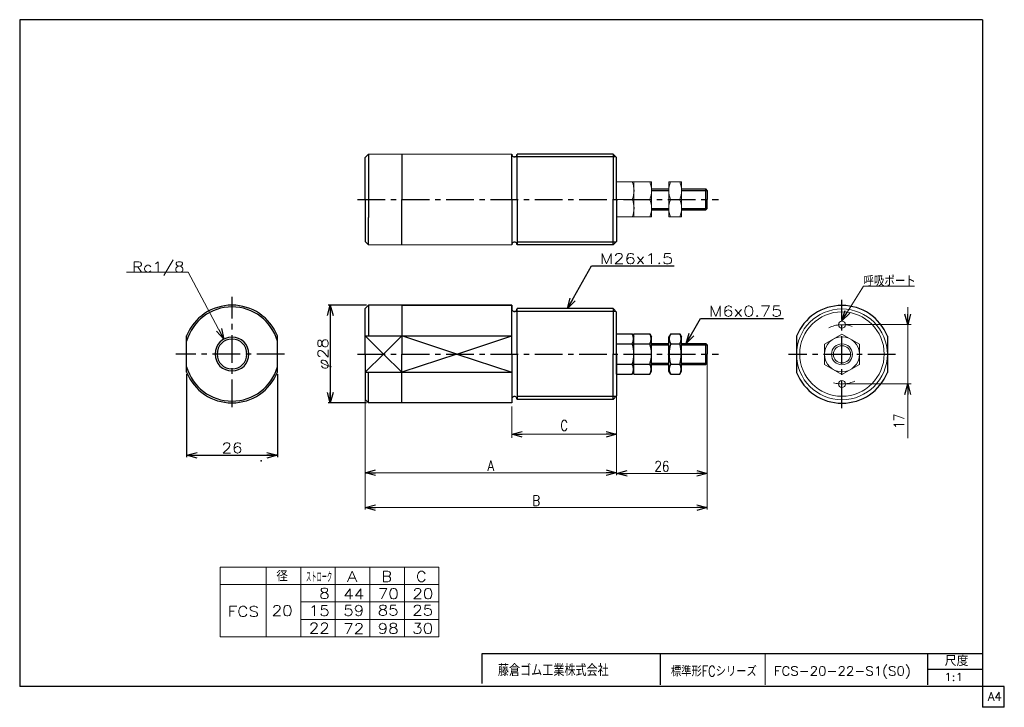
# Model space of a CAD drawing. Header units: millimetres. Extents: x -142 to 140, y -102 to 95.
import ezdxf
from ezdxf.enums import TextEntityAlignment as Align

# ---------------------------------------------------------------- set-up
doc = ezdxf.new("R2010")
doc.units = ezdxf.units.MM
doc.header["$LTSCALE"] = 0.25
doc.header["$PDSIZE"] = 1
doc.linetypes.add('CENTER', pattern=[50.8, 31.75, -6.35, 6.35, -6.35])
doc.layers.add('Layer0001', color=7, linetype='Continuous')
doc.layers.add('ZUWAKU', color=7, linetype='Continuous')
doc.styles.add('FdaStyle0', font='txt.shx', dxfattribs={"width": 0.833333, "bigfont": 'bigfont'})
doc.dimstyles.new('DaDimRotatedStyle', dxfattribs={"dimtxt": 3, "dimasz": 3.000002, "dimexe": 0.5, "dimexo": 1, "dimgap": 0.5, "dimtad": 3, "dimdsep": 46, "dimtxsty": 'FdaStyle0', "dimblk1": 'OPEN30', "dimblk2": 'OPEN30', "dimsah": 1, "dimcen": 0.09, "dimclrd": 4, "dimclre": 4, "dimclrt": 4, "dimadec": 0, "dimazin": 2, "dimtfac": 1, "dimtdec": 4, "dimtmove": 0, "dimatfit": 0, "dimfxl": 1, "dimarcsym": 0})

# ---------------------------------------------------------------- blocks, each defined once
blk = doc.blocks.new('_OPEN30')
at = {"color": 0, "linetype": 'ByBlock', "lineweight": -2}
for p, q in [((-1, 0.267949), (0, 0)), ((0, 0), (-1, -0.267949)), ((0, 0), (-1, 0))]:
    blk.add_line(p, q, dxfattribs=at)
blk = doc.blocks.new('DC_GROUP_Φ20_1')
at = {"color": 4, "linetype": 'Continuous', "lineweight": 25}
for p, q in [((29.44, -6.38), (29.44, 5.16)), ((29.44, 5.16), (33.94, 5.16)), ((33.94, 5.16), (34.44, 4.29)), ((34.44, -5.51), (34.44, 4.29)), ((29.44, 2.28), (33.94, 2.28)), ((29.44, -3.5), (33.94, -3.5)), ((33.94, -6.38), (34.44, -5.51)), ((29.44, -6.38), (33.94, -6.38))]:
    blk.add_line(p, q, dxfattribs=at)
for centre, radius, start, end in [((31.44, 3.72), 2.89, 330, 30), ((25.93, -0.61), 8.51, 340.1809, 19.8191), ((31.44, -4.94), 2.89, 330, 30)]:
    blk.add_arc(centre, radius, start, end, dxfattribs=at)
blk = doc.blocks.new('DC_GROUP_Φ20_2')
at = {"color": 4, "linetype": 'Continuous', "lineweight": 25}
for p, q in [((34.44, -6.38), (34.44, 5.16)), ((34.44, 5.16), (38.94, 5.16)), ((38.94, 5.16), (39.44, 4.29)), ((39.44, -5.51), (39.44, 4.29)), ((34.44, 2.28), (38.94, 2.28)), ((34.44, -3.5), (38.94, -3.5)), ((38.94, -6.38), (39.44, -5.51)), ((34.44, -6.38), (38.94, -6.38))]:
    blk.add_line(p, q, dxfattribs=at)
for centre, radius, start, end in [((36.44, 3.72), 2.89, 330, 30), ((30.93, -0.61), 8.51, 340.1809, 19.8191), ((36.44, -4.94), 2.89, 330, 30)]:
    blk.add_arc(centre, radius, start, end, dxfattribs=at)
blk = doc.blocks.new('DC_GROUP_Φ20_3')
at = {"color": 4, "linetype": 'Continuous', "lineweight": 25}
for p, q in [((44.95, 5.16), (44.44, 4.29)), ((44.44, -5.51), (44.44, 4.29)), ((44.95, 5.16), (47.54, 5.16)), ((47.54, 5.16), (48.04, 4.29)), ((48.04, -5.51), (48.04, 4.29)), ((44.95, 2.28), (47.54, 2.28)), ((44.95, -6.38), (44.44, -5.51)), ((44.95, -3.5), (47.54, -3.5)), ((47.54, -6.38), (48.04, -5.51)), ((44.95, -6.38), (47.54, -6.38))]:
    blk.add_line(p, q, dxfattribs=at)
for centre, radius, start, end in [((47.06, 3.72), 2.56, 145.6111, 214.3889), ((45.43, 3.72), 2.56, 325.6111, 34.3889), ((54.05, -0.61), 9.55, 162.4111, 197.5889), ((38.43, -0.61), 9.55, 342.4111, 17.5889), ((47.06, -4.94), 2.56, 145.6111, 214.3889), ((45.43, -4.94), 2.56, 325.6111, 34.3889)]:
    blk.add_arc(centre, radius, start, end, dxfattribs=at)
blk = doc.blocks.new('DC_GROUP_Φ20_4')
at = {"color": 4, "linetype": 'Continuous', "lineweight": 13}
for p, q in [((94, 5.07), (89, 2.18)), ((99, 2.18), (94, 5.07)), ((89, 2.18), (89, -3.59)), ((99, -3.59), (99, 2.18)), ((89, -3.59), (94, -6.48)), ((94, -6.48), (99, -3.59))]:
    blk.add_line(p, q, dxfattribs=at)
for radius in [5, 3, 2.46]:
    blk.add_circle((94, -0.7), radius, dxfattribs=at)
blk = doc.blocks.new('DC_GROUP_Φ20_5')
at = {"color": 4, "linetype": 'Continuous', "lineweight": 13}
for p, q in [((48.04, 48.67), (44.44, 48.67)), ((44.44, 48.67), (44.44, 38.67)), ((48.04, 38.67), (48.04, 48.67)), ((44.93, 43.67), (47.55, 43.67)), ((44.44, 38.67), (48.04, 38.67))]:
    blk.add_line(p, q, dxfattribs=at)
for centre, start, end in [((50.92, 46.17), 157.3406, 202.6594), ((41.56, 46.17), 337.3406, 22.6594), ((50.92, 41.17), 157.3406, 202.6594), ((41.56, 41.17), 337.3406, 22.6594)]:
    blk.add_arc(centre, 6.49, start, end, dxfattribs=at)
blk = doc.blocks.new('DC_GROUP_Φ20_6')
at = {"color": 4, "linetype": 'Continuous', "lineweight": 13}
for p, q in [((39.44, 48.67), (34.44, 48.67)), ((34.44, 48.67), (34.44, 38.67)), ((39.44, 38.67), (39.44, 48.67)), ((34.44, 43.67), (38.95, 43.67)), ((34.44, 38.67), (39.44, 38.67))]:
    blk.add_line(p, q, dxfattribs=at)
for centre in [(32.96, 46.17), (32.96, 41.17)]:
    blk.add_arc(centre, 6.49, 337.3406, 22.6594, dxfattribs=at)
blk = doc.blocks.new('DC_GROUP_Φ20_7')
at = {"color": 4, "linetype": 'Continuous', "lineweight": 13}
for p, q in [((34.44, 48.67), (29.44, 48.67)), ((29.44, 48.67), (29.44, 38.67)), ((34.44, 38.67), (34.44, 48.67)), ((29.44, 43.67), (33.95, 43.67)), ((29.44, 38.67), (34.44, 38.67))]:
    blk.add_line(p, q, dxfattribs=at)
for centre in [(27.96, 46.17), (27.96, 41.17)]:
    blk.add_arc(centre, 6.49, 337.3406, 22.6594, dxfattribs=at)
blk = doc.blocks.new('DC_GROUP_Φ20_8')
at = {"color": 4, "linetype": 'Continuous', "lineweight": 13}
for p, q in [((94, 8.92), (100.14, 18.82)), ((100.14, 18.82), (114.75, 18.82))]:
    blk.add_line(p, q, dxfattribs=at)
at = {"color": 4, "xscale": 3.000002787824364, "yscale": 2.999989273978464, "rotation": 238.2442788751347}
blk.add_blockref('_OPEN30', (94, 8.92), dxfattribs=at)
at = {"color": 4, "style": 'FdaStyle0', "width": 0.833333}
blk.add_text('呼吸ポート', height=3, dxfattribs=at).set_placement((100.14, 18.82), (115.14, 18.82), align=Align.FIT)
blk = doc.blocks.new('*D9')
at = {"color": 4, "linetype": 'Continuous', "lineweight": 13}
for p, q in [((-42.56, -10.21), (-42.56, -35.11)), ((29.44, -16.88), (29.44, -35.11)), ((-42.56, -34.61), (29.44, -34.61))]:
    blk.add_line(p, q, dxfattribs=at)
at = {"color": 4, "xscale": 3.000002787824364, "yscale": 2.999989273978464}
for p, rotation in [((-42.56, -34.61), 180), ((29.44, -34.61), 360)]:
    blk.add_blockref('_OPEN30', p, dxfattribs=dict(at, rotation=rotation))
at = {"color": 4, "insert": (-6.56, -34.11), "char_height": 3, "width": 7.5, "attachment_point": 8, "style": 'FdaStyle0'}
blk.add_mtext('\\T1.00;A', dxfattribs=at)
blk = doc.blocks.new('*D10')
at = {"color": 4, "linetype": 'Continuous', "lineweight": 13}
for p, q in [((55.44, -1.91), (55.44, -45.11)), ((-42.56, -24.11), (-42.56, -45.11)), ((-42.56, -44.61), (55.44, -44.61))]:
    blk.add_line(p, q, dxfattribs=at)
at = {"color": 4, "xscale": 3.000002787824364, "yscale": 2.999989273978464}
for p, rotation in [((-42.56, -44.61), 180), ((55.44, -44.61), 360)]:
    blk.add_blockref('_OPEN30', p, dxfattribs=dict(at, rotation=rotation))
at = {"color": 4, "insert": (6.44, -44.11), "char_height": 3, "width": 7.5, "attachment_point": 8, "style": 'FdaStyle0'}
blk.add_mtext('\\T1.00;B', dxfattribs=at)
blk = doc.blocks.new('*D11')
at = {"color": 4, "linetype": 'Continuous', "lineweight": 13}
for p, q in [((55.44, -13.71), (55.44, -35.3)), ((29.44, -16.88), (29.44, -35.3)), ((29.44, -34.8), (55.44, -34.8))]:
    blk.add_line(p, q, dxfattribs=at)
at = {"color": 4, "xscale": 3.000002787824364, "yscale": 2.999989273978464}
for p, rotation in [((29.44, -34.8), 180), ((55.44, -34.8), 360)]:
    blk.add_blockref('_OPEN30', p, dxfattribs=dict(at, rotation=rotation))
at = {"color": 4, "insert": (42.44, -34.3), "char_height": 3, "width": 11.25, "attachment_point": 8, "style": 'FdaStyle0'}
blk.add_mtext('\\T1.00;26', dxfattribs=at)
blk = doc.blocks.new('*D12')
at = {"color": 4, "linetype": 'Continuous', "lineweight": 13}
for p, q in [((29.44, -7.38), (29.44, -24.61)), ((-0.56, -15.61), (-0.56, -24.61)), ((-0.56, -23.61), (29.44, -23.61))]:
    blk.add_line(p, q, dxfattribs=at)
at = {"color": 4, "xscale": 3.000002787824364, "yscale": 2.999989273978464}
for p, rotation in [((-0.56, -23.61), 180), ((29.44, -23.61), 360)]:
    blk.add_blockref('_OPEN30', p, dxfattribs=dict(at, rotation=rotation))
at = {"color": 4, "insert": (14.44, -22.61), "char_height": 3, "width": 7.5, "attachment_point": 8, "style": 'FdaStyle0'}
blk.add_mtext('\\T1.00;C', dxfattribs=at)
blk = doc.blocks.new('DA_IMAGEDIMGROUP_1')
at = {"color": 4, "linetype": 'Continuous', "lineweight": 13}
for p, q in [((112.83, 12.8), (112.83, 7.8)), ((95, 7.8), (113.83, 7.8)), ((112.83, -9.2), (112.83, 7.8)), ((95, -9.2), (113.83, -9.2)), ((112.83, -24.71), (112.83, -9.2))]:
    blk.add_line(p, q, dxfattribs=at)
at = {"color": 4, "xscale": 3.000002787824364, "yscale": 2.999989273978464}
for p, rotation in [((112.83, 7.8), 270), ((112.83, -9.2), 90)]:
    blk.add_blockref('_OPEN30', p, dxfattribs=dict(at, rotation=rotation))
at = {"color": 4, "insert": (111.83, -17.71), "char_height": 3, "width": 11.25, "attachment_point": 9, "rotation": 90, "style": 'FdaStyle0'}
blk.add_mtext('\\T1.00;17', dxfattribs=at)

msp = doc.modelspace()

# ---------------------------------------------------------------- linework, layer by layer
at = {"color": 4, "linetype": 'Continuous', "lineweight": 25}
for p, q in [((-41.557, 56.665), (-42.557, 55.665)), ((-41.557, 56.665), (-41.557, 38.47)), ((-32.057, 56.665), (-32.057, 43.665)), ((-0.557, 43.665), (-0.557, 56.665)), ((28.443, 56.665), (0.943, 56.665)), ((0.943, 43.665), (0.943, 56.665)), ((28.443, 56.665), (29.443, 55.665)), ((28.443, 56.665), (28.443, 43.665)), ((-42.557, 43.665), (-42.557, 55.665)), ((29.255, 55.853), (0.193, 55.853)), ((29.443, 43.665), (29.443, 55.665)), ((39.443, 46.665), (44.443, 46.665)), ((39.443, 46.259), (44.443, 46.259)), ((48.043, 46.665), (55.037, 46.665)), ((48.043, 46.259), (55.443, 46.259)), ((55.443, 46.259), (55.037, 46.665)), ((55.037, 40.665), (55.037, 46.665)), ((55.443, 46.259), (55.443, 43.665)), ((-42.557, 43.665), (-42.557, 31.665)), ((-32.057, 30.665), (-32.057, 43.665)), ((-0.557, 43.665), (-0.557, 30.665)), ((0.943, 43.665), (0.943, 30.665)), ((28.443, 30.665), (28.443, 43.665)), ((29.443, 43.665), (29.443, 31.665)), ((55.443, 41.071), (55.443, 43.665)), ((39.443, 41.071), (44.443, 41.071)), ((39.443, 40.665), (44.443, 40.665)), ((48.043, 41.071), (55.443, 41.071)), ((48.043, 40.665), (55.037, 40.665)), ((55.443, 41.071), (55.037, 40.665)), ((-41.557, 30.704), (-41.557, 38.47)), ((-42.557, 31.665), (-41.557, 30.665)), ((29.255, 31.477), (0.943, 31.477)), ((28.443, 30.665), (29.443, 31.665)), ((28.443, 30.665), (0.943, 30.665)), ((15.443, 12.389), (22.281, 24.609)), ((22.281, 24.609), (45.924, 24.609)), ((-42.157, 13.389), (-53.157, 13.389)), ((-52.557, 13.389), (-52.557, -14.611)), ((-41.557, 13.389), (-42.557, 12.389)), ((-42.557, 12.389), (-41.557, 13.389)), ((-42.557, -0.611), (-42.557, 12.389)), ((-42.557, -0.611), (-42.557, 12.389)), ((-32.057, 13.389), (-41.557, 13.389)), ((-32.057, 13.389), (-41.557, 13.389)), ((-41.557, 13.389), (-41.557, 4.584)), ((-32.057, 13.389), (-0.557, 13.389)), ((-32.057, 13.389), (-32.057, -0.611)), ((-0.557, 13.389), (-32.057, 13.389)), ((-0.557, 13.389), (-0.557, 12.389)), ((-0.557, -0.611), (-0.557, 13.389)), ((29.255, 11.577), (0.193, 11.577)), ((28.443, 12.389), (0.943, 12.389)), ((0.943, -0.611), (0.943, 12.389)), ((28.443, 12.389), (29.443, 11.389)), ((28.443, 12.389), (28.443, -0.611)), ((29.443, -0.611), (29.443, 11.389)), ((49.398, 2.389), (53.526, 9.583)), ((53.526, 9.583), (77.237, 9.583)), ((-93.692, -5.807), (-93.692, 4.585)), ((-67.692, -5.807), (-67.692, 4.585)), ((-42.557, 4.584), (-32.057, 4.584)), ((-37.307, -0.611), (-42.557, 4.584)), ((-37.307, -0.611), (-32.057, 4.584)), ((-32.057, 4.584), (-0.557, 4.584)), ((81.005, 4.493), (81.005, -5.9)), ((107.005, 4.493), (107.005, -5.9)), ((39.443, 2.389), (44.443, 2.389)), ((39.443, 1.983), (44.443, 1.983)), ((48.043, 2.389), (55.037, 2.389)), ((48.043, 1.983), (55.443, 1.983)), ((55.443, 1.983), (55.037, 2.389)), ((55.037, -3.611), (55.037, 2.389)), ((55.443, 1.983), (55.443, -0.611)), ((-42.557, -0.611), (-42.557, -13.611)), ((-37.307, -0.611), (-42.557, -5.806)), ((-37.307, -0.611), (-32.057, -5.806)), ((-32.057, -14.611), (-32.057, -0.611)), ((-0.557, -0.611), (-0.557, -14.611)), ((0.943, -0.611), (0.943, -13.611)), ((28.443, -13.611), (28.443, -0.611)), ((29.443, -0.611), (29.443, -12.611)), ((55.443, -3.205), (55.443, -0.611)), ((39.443, -3.205), (44.443, -3.205)), ((39.443, -3.611), (44.443, -3.611)), ((48.043, -3.205), (55.443, -3.205)), ((48.043, -3.611), (55.037, -3.611)), ((55.443, -3.205), (55.037, -3.611)), ((-93.692, -6.407), (-93.692, -30.211)), ((-67.692, -6.407), (-67.692, -30.211)), ((-42.557, -5.806), (-32.057, -5.806)), ((-41.557, -14.611), (-41.557, -5.806)), ((-32.057, -5.806), (-0.557, -5.806)), ((-42.557, -13.611), (-41.557, -14.611)), ((29.255, -12.799), (0.943, -12.799)), ((28.443, -13.611), (0.943, -13.611)), ((28.443, -13.611), (29.443, -12.611)), ((-42.157, -14.611), (-53.157, -14.611)), ((-32.057, -14.611), (-41.557, -14.611)), ((-0.557, -14.611), (-32.057, -14.611)), ((-93.692, -29.611), (-67.692, -29.611))]:
    msp.add_line(p, q, dxfattribs=at)
at = {"color": 4, "linetype": 'Continuous', "lineweight": 13}
for p, q in [((-41.557, 56.665), (-0.557, 56.665)), ((44.443, 46.259), (44.443, 41.071)), ((-41.557, 30.665), (-0.557, 30.665)), ((-93.291, 22.838), (-110.896, 22.838)), ((-82.992, 3.674), (-93.291, 22.838)), ((-84.115, -61.647), (-21.411, -61.647)), ((-84.115, -61.647), (-84.115, -81.647)), ((-70.905, -61.647), (-70.905, -81.647)), ((-61.006, -61.647), (-61.006, -81.647)), ((-51.107, -61.647), (-51.107, -81.647)), ((-41.209, -61.647), (-41.209, -81.647)), ((-31.31, -61.647), (-31.31, -81.647)), ((-21.411, -61.647), (-21.411, -81.647)), ((-84.115, -66.647), (-21.411, -66.647)), ((-61.006, -71.647), (-21.411, -71.647)), ((-61.006, -76.647), (-21.411, -76.647)), ((-84.115, -81.647), (-21.411, -81.647))]:
    msp.add_line(p, q, dxfattribs=at)
at = {"color": 4, "linetype": 'CENTER', "lineweight": 25}
for p, q in [((-44.757, 43.665), (58.657, 43.665)), ((-80.692, -15.819), (-80.692, 15.769)), ((94.005, -16.099), (94.005, 14.877)), ((-65.651, -0.611), (-96.757, -0.611)), ((-44.757, -0.611), (58.657, -0.611)), ((109.337, -0.704), (78.739, -0.704))]:
    msp.add_line(p, q, dxfattribs=at)
at = {"color": 4, "linetype": 'Continuous', "lineweight": 13}
for centre, radius in [((94.005, -0.704), 13), ((94.005, -0.611), 12.096), ((94.005, 7.796), 1), ((94.005, -9.204), 1)]:
    msp.add_circle(centre, radius, dxfattribs=at)
at = {"color": 4, "linetype": 'Continuous', "lineweight": 25}
for centre, radius, start, end in [((0.193, 56.605), 0.752, 175.45394, 4.54606), ((0.193, 56.605), 0.752, 175.45394, 4.54606), ((0.193, 30.725), 0.752, 355.45394, 184.54606), ((-80.692, -0.611), 14, 90, 158.21321), ((-80.692, -0.611), 13.5, 90, 164.35753), ((-80.692, -0.611), 14, 21.78679, 90), ((-80.692, -0.611), 13.5, 15.64247, 90), ((0.193, 12.329), 0.752, 175.45394, 4.54606), ((0.193, 12.329), 0.752, 175.45394, 4.54606), ((94.005, -0.704), 14, 90, 158.21321), ((94.005, -0.704), 14, 21.78679, 90), ((-80.692, -0.611), 4.864, 90, 270), ((-80.692, -0.611), 4.283, 90, 270), ((-80.692, -0.611), 4.864, 270, 90), ((-80.692, -0.611), 4.283, 270, 90), ((-80.692, -0.611), 13.5, 195.64247, 270), ((-80.692, -0.611), 13.5, 270, 344.35753), ((-80.692, -0.611), 14, 201.78679, 270), ((-80.692, -0.611), 14, 270, 338.21321), ((94.005, -0.704), 14, 201.78679, 270), ((94.005, -0.704), 14, 270, 338.21321), ((0.193, -13.551), 0.752, 355.45394, 184.54606)]:
    msp.add_arc(centre, radius, start, end, dxfattribs=at)
at = {"color": 4, "linetype": 'CENTER', "lineweight": 13}
for centre, radius, start, end in [((94.005, -0.704), 8.5, 70.12693, 116.11508), ((94.005, -0.611), 8.592, 253.31172, 295.28783)]:
    msp.add_arc(centre, radius, start, end, dxfattribs=at)
at = {"color": 7, "linetype": 'Continuous'}
msp.add_point((-72.354, -31.208), dxfattribs=at)
at = {"layer": 'Layer0001', "color": 4, "linetype": 'Continuous', "lineweight": 25}
for q in [(-32.057, 4.584), (-0.557, 4.584), (-32.057, -5.806), (-0.557, -5.806)]:
    msp.add_line((-16.307, -0.611), q, dxfattribs=at)
at = {"layer": 'Layer0001', "color": 5, "linetype": 'Continuous'}
msp.add_point((-72.354, -31.208), dxfattribs=at)
at = {"layer": 'ZUWAKU', "color": 5, "linetype": 'Continuous', "lineweight": 25}
for p, q in [((134.25, 95.171), (-141.5, 95.171)), ((-141.5, 95.171), (-141.5, -95.829)), ((134.25, 95.171), (134.25, -101.829)), ((134.25, -95.829), (-141.5, -95.829)), ((140.5, -95.829), (134.25, -95.829)), ((140.5, -101.829), (140.5, -95.829)), ((140.5, -101.829), (134.25, -101.829))]:
    msp.add_line(p, q, dxfattribs=at)
at = {"layer": 'ZUWAKU', "color": 4, "linetype": 'Continuous', "lineweight": 25}
for p, q in [((-9.033, -86.398), (134.217, -86.398)), ((-9.033, -94.996), (-9.033, -86.398)), ((41.967, -86.398), (41.967, -95.398)), ((118.569, -95.398), (118.569, -86.398)), ((118.569, -90.898), (134.217, -90.898))]:
    msp.add_line(p, q, dxfattribs=at)
at = {"layer": 'ZUWAKU', "color": 4, "linetype": 'Continuous', "lineweight": 13}
msp.add_line((71.967, -86.398), (71.967, -95.398), dxfattribs=at)

# ---------------------------------------------------------------- block references
at = {"linetype": 'Continuous'}
for name in ['DC_GROUP_Φ20_7', 'DC_GROUP_Φ20_6', 'DC_GROUP_Φ20_5', 'DC_GROUP_Φ20_8', 'DA_IMAGEDIMGROUP_1', 'DC_GROUP_Φ20_1', 'DC_GROUP_Φ20_2', 'DC_GROUP_Φ20_3', 'DC_GROUP_Φ20_4']:
    msp.add_blockref(name, (0, 0), dxfattribs=at)
at = {"color": 4, "xscale": 3.000002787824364, "yscale": 2.999989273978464}
for p, rotation in [((15.443, 12.389), 240.7703646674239), ((-52.557, 13.389), 90), ((-82.992, 3.674), 298.2548537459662), ((49.398, 2.389), 240.1459723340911), ((-52.557, -14.611), 270), ((-93.692, -29.611), 180), ((-67.692, -29.611), 360)]:
    msp.add_blockref('_OPEN30', p, dxfattribs=dict(at, rotation=rotation))

# ---------------------------------------------------------------- texts
at = {"color": 4, "style": 'FdaStyle0'}
for s, p, p2 in [('M26x1.5', (24.681, 25.209), (45.681, 25.209)), ('Rc1/8', (-109.291, 22.838), (-94.291, 22.838)), ('M6x0.75', (55.926, 10.183), (76.926, 10.183)), ('26', (-83.692, -29.011), (-77.692, -29.011)), ('A', (-47.78, -65.857), (-44.78, -65.857)), ('B', (-37.882, -65.857), (-34.882, -65.857)), ('C', (-27.983, -65.857), (-24.983, -65.857)), ('8', (-55.711, -70.683), (-52.711, -70.683)), ('44', (-48.78, -70.857), (-42.78, -70.857)), ('70', (-38.923, -70.751), (-32.923, -70.751)), ('20', (-29.024, -70.751), (-23.024, -70.751)), ('FCS', (-81.933, -75.857), (-72.933, -75.857)), ('20', (-69.323, -75.631), (-63.323, -75.631)), ('15', (-58.706, -75.657), (-52.706, -75.657)), ('59', (-48.824, -75.585), (-42.824, -75.585)), ('85', (-38.983, -75.524), (-32.983, -75.524)), ('25', (-29.084, -75.524), (-23.084, -75.524)), ('22', (-58.706, -80.657), (-52.706, -80.657)), ('72', (-48.824, -80.785), (-42.824, -80.785)), ('98', (-38.983, -80.724), (-32.983, -80.724)), ('30', (-29.084, -80.724), (-23.084, -80.724))]:
    msp.add_text(s, height=3, dxfattribs=at).set_placement(p, p2, align=Align.FIT)
at = {"color": 4, "style": 'FdaStyle0', "width": 0.9375}
msp.add_text('φ28', height=3, rotation=90, dxfattribs=at).set_placement((-53.157, -5.111), (-53.157, 3.889), align=Align.FIT)
at = {"color": 4, "style": 'FdaStyle0'}
for s, height, width, p, p2 in [('   径', 3, 0.952381, (-76.692, -65.73), (-64.692, -65.73)), ('ストローク', 3, 0.416667, (-59.507, -65.981), (-52.007, -65.981)), ('FCS-20-22-S1(S0)', 2.625, 0.823622, (74.495, -92.735), (113.72, -92.735)), ('1:1', 2.25, 0.8, (123.294, -94.273), (128.694, -94.273))]:
    msp.add_text(s, height=height, dxfattribs=dict(at, width=width)).set_placement(p, p2, align=Align.FIT)
at = {"layer": 'ZUWAKU', "color": 4, "style": 'FdaStyle0'}
for s, height, width, p, p2 in [('尺度', 2.85, 0.749175, (123.429, -89.983), (130.239, -89.983)), ('藤倉ゴム工業株式会社', 3.375, 0.652778, (-4.523, -92.891), (27.202, -92.891)), ('標準形FCシリーズ', 3, 0.727273, (45.012, -92.988), (69.612, -92.988)), ('1:1', 2.25, 0.8, (123.294, -94.273), (128.694, -94.273))]:
    msp.add_text(s, height=height, dxfattribs=dict(at, width=width)).set_placement(p, p2, align=Align.FIT)
at = {"layer": 'ZUWAKU', "color": 7, "style": 'FdaStyle0', "width": 0.8}
msp.add_text('A4', height=2.5, dxfattribs=at).set_placement((135.807, -99.954), (139.807, -99.954), align=Align.FIT)

# ---------------------------------------------------------------- dimensions: what is measured, and where the dimension line sits
at = {"linetype": 'Continuous', "lineweight": 13}
for base, p1, p2, text, override, picture, middle in [((55.443, -44.611), (-42.557, -23.111), (55.443, -0.908), 'B', {"dimtxt": 3, "dimasz": 3.000002, "dimexe": 0.5, "dimexo": 1, "dimgap": 0.5, "dimtad": 3, "dimtih": 0, "dimtoh": 0, "dimdec": 2, "dimzin": 8, "dimtxsty": 'FdaStyle0', "dimblk1": 'OPEN30', "dimblk2": 'OPEN30', "dimsah": 1, "dimclrd": 4, "dimclre": 4, "dimclrt": 4, "dimazin": 2, "dimtofl": 1, "dimatfit": 0, "dimtolj": 0, "dimtzin": 8}, '*D10', (6.443, -44.611)), ((29.443, -23.611), (-0.557, -14.611), (29.443, -6.385), 'C', {"dimtxt": 3, "dimasz": 3.000002, "dimexe": 1, "dimexo": 1, "dimgap": 1, "dimtad": 3, "dimtih": 0, "dimtoh": 0, "dimdec": 2, "dimzin": 8, "dimtxsty": 'FdaStyle0', "dimblk1": 'OPEN30', "dimblk2": 'OPEN30', "dimsah": 1, "dimclrd": 4, "dimclre": 4, "dimclrt": 4, "dimazin": 2, "dimtofl": 1, "dimatfit": 0, "dimtolj": 0, "dimtzin": 8}, '*D12', (14.443, -23.611)), ((29.443, -34.611), (-42.557, -9.209), (29.443, -15.885), 'A', {"dimtxt": 3, "dimasz": 3.000002, "dimexe": 0.5, "dimexo": 1, "dimgap": 0.5, "dimtad": 3, "dimtih": 0, "dimtoh": 0, "dimdec": 2, "dimzin": 8, "dimtxsty": 'FdaStyle0', "dimblk1": 'OPEN30', "dimblk2": 'OPEN30', "dimsah": 1, "dimclrd": 4, "dimclre": 4, "dimclrt": 4, "dimazin": 2, "dimtofl": 1, "dimatfit": 0, "dimtolj": 0, "dimtzin": 8}, '*D9', (-6.557, -34.611))]:
    dim = msp.add_linear_dim(base=base, p1=p1, p2=p2, text=text, dimstyle='DaDimRotatedStyle', override=override, dxfattribs=at)
    dim.commit()
    dim.dimension.update_dxf_attribs({"geometry": picture, "text_midpoint": middle})
dim = msp.add_linear_dim(base=(55.443, -34.801), p1=(29.443, -15.885), p2=(55.443, -12.705), dimstyle='DaDimRotatedStyle', override={"dimtxt": 3, "dimasz": 3.000002, "dimexe": 0.5, "dimexo": 1, "dimgap": 0.5, "dimtad": 3, "dimtih": 0, "dimtoh": 0, "dimdec": 2, "dimzin": 8, "dimtxsty": 'FdaStyle0', "dimblk1": 'OPEN30', "dimblk2": 'OPEN30', "dimsah": 1, "dimclrd": 4, "dimclre": 4, "dimclrt": 4, "dimazin": 2, "dimtofl": 1, "dimatfit": 0, "dimtolj": 0, "dimtzin": 8}, dxfattribs=at)
dim.commit()
dim.dimension.update_dxf_attribs({"geometry": '*D11', "text_midpoint": (42.443, -34.801)})

doc.saveas('drawing.dxf')
